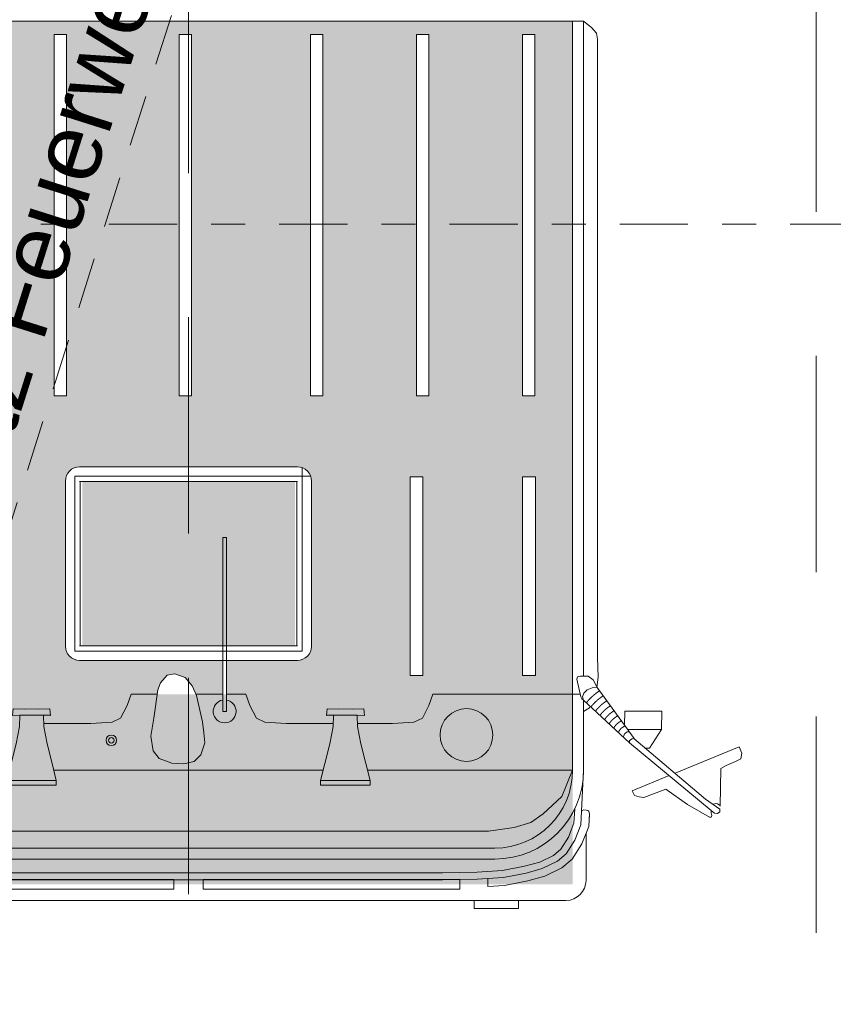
# Model space of a CAD drawing. Header units: metres. Extents: x -167 to 262, y -186 to 508.
# Tile 81 of 161: x 19.76 to 22.15, y 31.3 to 34.19. Entities that reach past the tile are written whole.
import ezdxf
from ezdxf.enums import TextEntityAlignment as Align

# ---------------------------------------------------------------- set-up
doc = ezdxf.new("R2010")
doc.units = ezdxf.units.M
doc.header["$MEASUREMENT"] = 0
for name, pattern in [('Raster', [0.4, 0.2, -0.1, 0, -0.1]), ('Strichlinie weit', [1.058333, 0.635, -0.423333]), ('Öffnungslinie Tür Fenster', [0.23, 0.15, -0.08])]:
    doc.linetypes.add(name, pattern=pattern)
for name, color, linetype in [('30 Dachfenster', 7, 'Continuous'), ('60 Auffüllung', 7, 'Continuous'), ('70 Kanal', 7, 'Continuous'), ('80 Raum', 7, 'Continuous'), ('90 Achsraster', 7, 'Continuous'), ('94 Genehmigungsplanung Bemaßung', 7, 'Continuous')]:
    doc.layers.add(name, color=color, linetype=linetype)
doc.styles.add('ERSTELLTER_STIL_1', font='arial.ttf')
doc.styles.add('ERSTELLTER_STIL_2', font='arial.ttf')
doc.dimstyles.new('ERSTELLTER_STIL__1', dxfattribs={"dimtxt": 0.25, "dimasz": 0.19, "dimexe": 0.18, "dimexo": 0.1, "dimgap": 0, "dimtad": 1, "dimtih": 1, "dimtoh": 1, "dimzin": 0, "dimdsep": 46, "dimtxsty": 'ERSTELLTER_STIL_1', "dimblk": 'ARROWHEAD_6', "dimblk1": 'ARROWHEAD_6', "dimblk2": 'ARROWHEAD_6', "dimcen": 0.09, "dimclrd": 7, "dimclre": 7, "dimclrt": 7, "dimazin": 0, "dimtfac": 1, "dimtdec": 4, "dimtmove": 0, "dimatfit": 3, "dimfxl": 1, "dimtolj": 1, "dimtzin": 0, "dimarcsym": 0})
doc.dimstyles.new('ERSTELLTER_STIL__2', dxfattribs={"dimtxt": 0.25, "dimasz": 0.19, "dimexe": 0.18, "dimexo": 0.1, "dimgap": 0, "dimtad": 1, "dimzin": 0, "dimdsep": 46, "dimtxsty": 'ERSTELLTER_STIL_1', "dimblk": 'ARROWHEAD_6', "dimblk1": 'ARROWHEAD_6', "dimblk2": 'ARROWHEAD_6', "dimcen": 0.09, "dimclrd": 7, "dimclre": 7, "dimclrt": 7, "dimazin": 0, "dimtfac": 1, "dimtdec": 4, "dimtmove": 0, "dimatfit": 3, "dimfxl": 1, "dimtolj": 1, "dimtzin": 0, "dimarcsym": 0})

# ---------------------------------------------------------------- blocks, each defined once
blk = doc.blocks.new('Standard-Rastermarker_139')
at = {"layer": '90 Achsraster', "color": 14, "linetype": 'Raster', "lineweight": 18, "true_color": 0xa80000}
blk.add_line((1, 0), (45.4427, 0), dxfattribs=at)
at = {"layer": '90 Achsraster', "color": 14, "lineweight": 18, "true_color": 0xa80000, "style": 'ERSTELLTER_STIL_2'}
for tag, p in [('AC_MarkerText_1_0', (-0.35, 0.15)), ('AC_MarkerText_1_1', (46.7927, 0.15))]:
    blk.add_attdef(tag, text='', height=0.3, dxfattribs=at).set_placement(p, align=Align.TOP_CENTER)
blk = doc.blocks.new('*D504', base_point=(27236.1321, 33357.279))
at = {"layer": '94 Genehmigungsplanung Bemaßung', "color": 7, "linetype": 'Continuous', "lineweight": 13}
for p, q in [((17.6611, 26.1165), (17.6611, 26.4915)), ((38.0011, 26.1165), (38.0011, 26.4915)), ((17.7611, 26.404), (17.5611, 26.204)), ((38.1011, 26.404), (37.9011, 26.204)), ((17.6611, 26.304), (38.0011, 26.304))]:
    blk.add_line(p, q, dxfattribs=at)
at = {"layer": '94 Genehmigungsplanung Bemaßung', "color": 7, "lineweight": 13, "char_height": 0.25, "attachment_point": 7, "style": 'ERSTELLTER_STIL_1'}
for s, insert in [('\\A1;{\\pql;\\fArial|b0|i0|c0|p0;\\W1.000000;20,34}', (27.2114, 26.354)), ('\\A1;{\\pql;\\fArial|b0|i0|c0|p0;\\W1.000000;24}', (37.5197, 26.354))]:
    blk.add_mtext(s, dxfattribs=dict(at, insert=insert))
blk = doc.blocks.new('ARROWHEAD_6')
at = {"color": 0, "linetype": 'Continuous', "lineweight": 0}
for p, q in [((-0.5, -0.5), (0.5, 0.5)), ((0, 0), (-1, 0))]:
    blk.add_line(p, q, dxfattribs=at)
blk = doc.blocks.new('*D513', base_point=(27236.1321, 33357.279))
at = {"layer": '94 Genehmigungsplanung Bemaßung', "color": 7, "linetype": 'Continuous', "lineweight": 13}
for p, q in [((15.4411, 43.7797), (15.6411, 43.5797)), ((15.7286, 43.6797), (15.3536, 43.6797)), ((15.5411, 28.8197), (15.5411, 43.6797)), ((15.4411, 28.9197), (15.6411, 28.7197)), ((15.7286, 28.8197), (15.3536, 28.8197))]:
    blk.add_line(p, q, dxfattribs=at)
at = {"layer": '94 Genehmigungsplanung Bemaßung', "color": 7, "lineweight": 13, "char_height": 0.25, "attachment_point": 7, "rotation": 90, "style": 'ERSTELLTER_STIL_1'}
for s, insert in [('\\A1;{\\pql;\\fArial|b0|i0|c0|p0;\\W1.000000;32}', (15.4911, 43.1983)), ('\\A1;{\\pql;\\fArial|b0|i0|c0|p0;\\W1.000000;14,86}', (15.4911, 35.63))]:
    blk.add_mtext(s, dxfattribs=dict(at, insert=insert))

msp = doc.modelspace()

# ---------------------------------------------------------------- hatches: boundary and pattern name
at = {"linetype": 'Continuous', "lineweight": 18}
h = msp.add_hatch(color=255, dxfattribs=at)
h.paths.add_polyline_path([(19.8326, 32.1246), (19.9709, 32.1246), (20.0341, 32.1285), (20.0587, 32.1401), (20.078, 32.1775), (20.0899, 32.2099), (20.1665, 32.2099), (20.1683, 32.2229), (20.1758, 32.2435), (20.1952, 32.2664), (20.2181, 32.2699), (20.2481, 32.2593), (20.2692, 32.2346), (20.2801, 32.2099), (20.3585, 32.2099), (20.3585, 32.3095), (19.9383, 32.3095, -0.414214), (19.8965, 32.3513), (19.8965, 32.8357, -0.414214), (19.9383, 32.8775), (20.5775, 32.8775, -0.414214), (20.6193, 32.8357), (20.6193, 32.3513, -0.414214), (20.5775, 32.3095), (20.3696, 32.3095), (20.3696, 32.2099), (20.426, 32.2099), (20.4379, 32.1775), (20.4572, 32.1401), (20.4818, 32.1285), (20.545, 32.1246), (20.6833, 32.1246), (20.684, 32.1483), (20.6628, 32.1474), (20.6647, 32.1676), (20.7186, 32.1669), (20.7725, 32.1676), (20.7743, 32.1474), (20.7532, 32.1483), (20.7539, 32.1246), (20.8568, 32.1246), (20.92, 32.1285), (20.9446, 32.1401), (20.9639, 32.1775), (20.9758, 32.2099), (21.3855, 32.2099), (21.3855, 34.1863), (19.1304, 34.1863), (19.1304, 32.2099), (19.5401, 32.2099), (19.552, 32.1775), (19.5713, 32.1401), (19.5959, 32.1285), (19.6591, 32.1246), (19.762, 32.1246), (19.7627, 32.1483), (19.7415, 32.1474), (19.7434, 32.1676), (19.7973, 32.1669), (19.8512, 32.1676), (19.853, 32.1474), (19.8319, 32.1483)])
h.paths.add_polyline_path([(21.2763, 32.2653), (21.2383, 32.2653), (21.2383, 32.8485), (21.2763, 32.8485)], flags=0)
h.paths.add_polyline_path([(19.2396, 32.2653), (19.2396, 32.8485), (19.2776, 32.8485), (19.2776, 32.2653)], flags=0)
h.paths.add_polyline_path([(19.6076, 32.8485), (19.6076, 32.2653), (19.5696, 32.2653), (19.5696, 32.8485)], flags=0)
h.paths.add_polyline_path([(20.9463, 32.8485), (20.9463, 32.2653), (20.9083, 32.2653), (20.9083, 32.8485)], flags=0)
h.paths.add_polyline_path([(20.6162, 33.0861), (20.6162, 34.1464), (20.6526, 34.1464), (20.6526, 33.0861)], flags=0)
h.paths.add_polyline_path([(21.2748, 33.0861), (21.2383, 33.0861), (21.2383, 34.1464), (21.2748, 34.1464)], flags=0)
h.paths.add_polyline_path([(20.9637, 34.1464), (20.9637, 33.0861), (20.9273, 33.0861), (20.9273, 34.1464)], flags=0)
h.paths.add_polyline_path([(19.8997, 34.1464), (19.8997, 33.0861), (19.8632, 33.0861), (19.8632, 34.1464)], flags=0)
h.paths.add_polyline_path([(19.2776, 34.1464), (19.2776, 33.0861), (19.2411, 33.0861), (19.2411, 34.1464)], flags=0)
h.paths.add_polyline_path([(19.5886, 33.0861), (19.5522, 33.0861), (19.5522, 34.1464), (19.5886, 34.1464)], flags=0)
h.paths.add_polyline_path([(20.2672, 34.1464), (20.2672, 33.0861), (20.2307, 33.0861), (20.2307, 34.1464)], flags=0)
for points in [[(19.946, 32.8344), (20.5702, 32.8344), (20.5702, 32.3525), (19.946, 32.3525)], [(19.1304, 31.6524), (19.1304, 32.2099), (21.3855, 32.2099), (21.3855, 31.6524)]]:
    msp.add_hatch(color=255, dxfattribs=at).paths.add_polyline_path(points)
at = {"layer": '60 Auffüllung', "linetype": 'Continuous', "lineweight": 18, "true_color": 0xefefef}
h = msp.add_hatch(dxfattribs=at)
h.set_pattern_fill('Erde_1_0001', style=0, pattern_type=2)
h.set_pattern_definition([(0, (27236.1321, 33357.27905), (0, 0.779422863), [0.04875, -0.40125]), (0, (27236.3571, 33357.66876), (0, 0.779422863), [0.04875, -0.40125]), (60, (27236.1321, 33357.27905), (-0.675, 0.389711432), [0.04875, -0.40125]), (60, (27236.5821, 33357.27905), (-0.675, 0.389711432), [0.04875, -0.40125]), (120, (27236.18084, 33357.27905), (0.675, 0.389711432), [0.04875, -0.40125]), (120, (27236.63084, 33357.27905), (0.675, 0.389711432), [0.04875, -0.40125]), (0, (27236.1321, 33357.35405), (0, 0.15), [0, -0.15, 0, -0.225]), (45, (27236.2071, 33357.35405), (-0.1060660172, 0.1060660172), [0, -0.1125, 0, -0.1875])])
h.paths.add_polyline_path([(2.3366, 24.8593), (2.3419, 13.496, 0.033836), (8.8613, 14.0911, 0.026308), (13.8582, 15.1616, -0.024635), (17.3411, 16.2775), (17.3411, 24.6258), (15.3411, 24.6258), (15.3411, 30.4887), (17.3411, 30.4887), (17.3411, 43.9997), (58.1625, 43.9997), (58.1625, 45.7494), (101.6632, 45.7486), (101.6702, 49.0078), (2.342, 49.0078)])
h.paths.add_polyline_path([(9.5982, 27.1903), (4.651, 27.1903), (4.651, 42.9257), (4.651, 43.8257), (9.5982, 43.8257), (9.5982, 42.9257)], flags=0)
h.paths.add_polyline_path([(14.4618, 25.704, -0.414214), (13.8618, 26.304, -0.414214), (14.4618, 26.904, -0.414214), (15.0618, 26.304, -0.414214)], flags=0)

# ---------------------------------------------------------------- linework, layer by layer
at = {"color": 7, "linetype": 'Continuous', "lineweight": 13}
for p, q in [((19.0981, 34.1863), (21.3855, 34.1863)), ((21.3855, 34.1863), (21.3855, 31.9868)), ((21.4178, 34.1863), (21.3855, 34.1863)), ((21.4178, 34.1863), (21.4178, 32.2629)), ((20.0899, 32.2099), (20.1665, 32.2099)), ((20.2801, 32.2099), (20.3585, 32.2099)), ((20.3696, 32.2099), (20.426, 32.2099)), ((21.4085, 32.2099), (20.9758, 32.2099)), ((21.4178, 32.2099), (21.4176, 32.2099)), ((21.4178, 32.1925), (21.4178, 31.9868)), ((21.4178, 32.1925), (21.4178, 31.9868)), ((19.7627, 32.1483), (19.853, 32.1483)), ((20.7532, 32.1483), (20.6629, 32.1483)), ((21.6463, 32.1062), (21.5473, 32.1062)), ((19.8625, 31.9868), (20.6533, 31.9868)), ((20.7838, 31.9868), (21.3855, 31.9868)), ((19.3587, 31.7585), (21.1572, 31.7585)), ((19.3587, 31.7262), (21.1572, 31.7262)), ((21.1366, 31.6456), (21.1366, 31.6692)), ((19.1497, 31.6049), (20.2579, 31.6049)), ((21.3662, 31.6049), (20.2579, 31.6049))]:
    msp.add_line(p, q, dxfattribs=at)
for points in [[(21.4178, 34.1863), (21.4415, 34.1669), (21.4554, 34.1507), (21.4589, 34.1334), (21.4589, 32.3182), (21.4611, 32.2602), (21.457, 32.2298)], [(19.9383, 32.8775), (20.5775, 32.8775)], [(20.5918, 32.875), (20.5918, 32.337)], [(19.8965, 32.3513), (19.8965, 32.8357)], [(19.9241, 32.8499), (20.6168, 32.8499)], [(19.9241, 32.337), (19.9241, 32.8499)], [(19.9383, 32.8344), (20.5775, 32.8344)], [(19.9396, 32.3513), (19.9396, 32.8357)], [(20.5763, 32.8357), (20.5763, 32.3513)], [(20.6193, 32.8357), (20.6193, 32.3513)], [(20.5775, 32.3525), (19.9383, 32.3525)], [(20.5918, 32.337), (19.9241, 32.337)], [(20.5775, 32.3095), (19.9383, 32.3095)], [(21.4582, 32.2297), (21.4456, 32.2527), (21.4309, 32.2627), (21.4076, 32.263), (21.4004, 32.2609), (21.3982, 32.2547), (21.4102, 32.2027), (21.4132, 32.1962), (21.4174, 32.1928)], [(21.5661, 32.0802), (21.4582, 32.2297), (21.4478, 32.2306), (21.4287, 32.2232), (21.4191, 32.2134), (21.4144, 32.2022), (21.4174, 32.1928), (21.553, 32.0675)], [(20.0899, 32.2099), (20.078, 32.1775), (20.0587, 32.1401), (20.0341, 32.1285), (19.9709, 32.1246), (19.8947, 32.1246)], [(20.426, 32.2099), (20.4379, 32.1775), (20.4572, 32.1401), (20.4818, 32.1285), (20.545, 32.1246), (20.6212, 32.1246)], [(20.9758, 32.2099), (20.9639, 32.1775), (20.9446, 32.1401), (20.92, 32.1285), (20.8568, 32.1246), (20.7539, 32.1246)], [(21.4376, 32.1741), (21.4348, 32.1699), (21.4178, 32.1593)], [(19.7247, 31.9566), (19.7369, 32.0068), (19.7517, 32.0647), (19.7618, 32.1152), (19.7627, 32.1483), (19.7415, 32.1474), (19.7434, 32.1676), (19.8188, 32.1667)], [(19.8699, 31.9566), (19.8576, 32.0068), (19.8429, 32.0647), (19.8328, 32.1152), (19.8319, 32.1483), (19.853, 32.1474), (19.8512, 32.1676), (19.7758, 32.1667)], [(20.6459, 31.9566), (20.6582, 32.0068), (20.6729, 32.0647), (20.6831, 32.1152), (20.684, 32.1483), (20.6628, 32.1474), (20.6647, 32.1676), (20.7401, 32.1667)], [(20.7912, 31.9566), (20.7789, 32.0068), (20.7642, 32.0647), (20.7541, 32.1152), (20.7532, 32.1483), (20.7743, 32.1474), (20.7725, 32.1676), (20.6971, 32.1667)], [(21.5386, 32.1606), (21.5385, 32.1184)], [(21.6113, 32.0515), (21.6463, 32.1062), (21.6473, 32.1606), (21.5386, 32.1606)], [(19.8326, 32.1246), (19.9709, 32.1246)], [(20.6833, 32.1246), (20.545, 32.1246)], [(20.6833, 32.1246), (20.545, 32.1246)], [(21.5661, 32.0802), (21.5608, 32.0797), (21.5558, 32.0765), (21.553, 32.073), (21.553, 32.0675)], [(21.553, 32.0675), (21.7922, 31.869), (21.8018, 31.8613), (21.811, 31.8598), (21.8177, 31.8645), (21.8175, 31.8723), (21.7762, 31.9024)], [(21.5654, 32.0802), (21.7762, 31.9024)], [(21.8188, 31.882), (21.8204, 31.9924), (21.8363, 32.0014), (21.8643, 32.0124), (21.8794, 32.0204), (21.8824, 32.0369), (21.8747, 32.0555), (21.6864, 31.9782)], [(21.5993, 32.0515), (21.6113, 32.0515)], [(19.1304, 31.9868), (19.162, 31.9095), (19.2168, 31.8588), (19.2525, 31.8341), (19.3018, 31.8191), (19.3772, 31.8081), (19.6198, 31.8081), (21.1387, 31.8081)], [(21.4178, 31.9868), (21.4099, 31.827), (21.3918, 31.7815), (21.3665, 31.7417), (21.3411, 31.72), (21.2962, 31.6983), (21.2492, 31.6852), (21.1826, 31.6722), (21.1059, 31.6672), (21.0038, 31.6657), (20.2579, 31.6657)], [(21.3855, 31.9868), (21.3539, 31.9095), (21.299, 31.8588), (21.2634, 31.8341), (21.2141, 31.8191), (21.1387, 31.8081), (20.8961, 31.8081), (20.275, 31.8081)], [(21.6692, 31.9711), (21.5606, 31.9265), (21.567, 31.9133), (21.5808, 31.9085), (21.5947, 31.9069), (21.6596, 31.9314), (21.7232, 31.8865), (21.7871, 31.849), (21.7927, 31.8489), (21.7948, 31.8544)], [(19.0994, 31.961), (19.106, 31.827), (19.1241, 31.7815), (19.1494, 31.7417), (19.1748, 31.72), (19.2196, 31.6983), (19.2667, 31.6852), (19.3333, 31.6722), (19.41, 31.6672), (19.5121, 31.6657), (20.2579, 31.6657)], [(21.7984, 31.8862), (21.7993, 31.8871), (21.8058, 31.8895), (21.811, 31.8885), (21.8191, 31.8837)], [(19.1241, 31.8733), (19.1262, 31.8314), (19.1423, 31.7908), (19.165, 31.7552), (19.186, 31.7372), (19.2269, 31.7174), (19.2714, 31.7051), (19.3359, 31.6925), (19.4108, 31.6875), (19.5122, 31.6861), (20.2579, 31.6861)], [(21.3918, 31.8733), (21.3897, 31.8314), (21.3736, 31.7908), (21.3509, 31.7552), (21.3299, 31.7372), (21.289, 31.7174), (21.2445, 31.7051), (21.18, 31.6925), (21.1051, 31.6875), (21.0037, 31.6861), (20.2579, 31.6861)], [(21.435, 31.8597), (21.4331, 31.822), (21.4128, 31.7707), (21.3844, 31.7261), (21.3541, 31.7001), (21.3046, 31.6762), (21.2546, 31.6624), (21.1856, 31.6489), (21.1366, 31.6456)], [(21.4331, 31.822), (21.4354, 31.8582), (21.4334, 31.8666), (21.43, 31.8689), (21.425, 31.87), (21.4191, 31.8706), (21.4141, 31.8689), (21.4117, 31.8647)], [(21.4331, 31.822), (21.4354, 31.8582), (21.4334, 31.8666), (21.43, 31.8689), (21.425, 31.87), (21.4191, 31.8706), (21.4141, 31.8689), (21.4117, 31.8647)], [(21.7948, 31.8543), (21.7929, 31.8624), (21.7924, 31.8689)], [(21.4251, 31.8017), (21.4251, 31.6638)]]:
    msp.add_lwpolyline(points, dxfattribs=at)
for points in [[(19.8997, 33.0861), (19.8632, 33.0861), (19.8632, 34.1464), (19.8997, 34.1464)], [(20.2672, 33.0861), (20.2307, 33.0861), (20.2307, 34.1464), (20.2672, 34.1464)], [(20.6162, 33.0861), (20.6526, 33.0861), (20.6526, 34.1464), (20.6162, 34.1464)], [(20.9273, 33.0861), (20.9637, 33.0861), (20.9637, 34.1464), (20.9273, 34.1464)], [(21.2383, 33.0861), (21.2748, 33.0861), (21.2748, 34.1464), (21.2383, 34.1464)], [(20.9083, 32.2653), (20.9463, 32.2653), (20.9463, 32.8485), (20.9083, 32.8485)], [(21.2383, 32.2653), (21.2763, 32.2653), (21.2763, 32.8485), (21.2383, 32.8485)], [(20.3696, 32.1598), (20.3585, 32.1598), (20.3585, 32.6702), (20.3696, 32.6702)], [(20.1683, 32.2229), (20.1565, 32.1395), (20.1476, 32.0867), (20.1547, 32.0444), (20.1723, 32.0215), (20.2093, 32.0075), (20.2446, 32.0057), (20.2745, 32.0127), (20.2939, 32.0321), (20.3062, 32.0673), (20.3027, 32.0973), (20.2992, 32.129), (20.2816, 32.2065), (20.2692, 32.2346), (20.2481, 32.2593), (20.2181, 32.2699), (20.1952, 32.2664), (20.1758, 32.2435)], [(19.7247, 31.9566), (19.8699, 31.9566), (19.8699, 31.9431), (19.7247, 31.9431)], [(20.7912, 31.9566), (20.6459, 31.9566), (20.6459, 31.9431), (20.7912, 31.9431)], [(19.461, 31.6664), (20.2146, 31.6664), (20.2146, 31.6384), (19.461, 31.6384)], [(21.0548, 31.6664), (20.3012, 31.6664), (20.3012, 31.6384), (21.0548, 31.6384)], [(21.2267, 31.6051), (21.0962, 31.6051), (21.0962, 31.5813), (21.2267, 31.5813)]]:
    msp.add_lwpolyline(points, close=True, dxfattribs=at)
at = {"color": 7, "linetype": 'Continuous', "lineweight": 13, "flags": 128}
for points in [[(21.4259, 32.1849), (21.4262, 32.1852), (21.4264, 32.1855), (21.4267, 32.1858), (21.4269, 32.1861), (21.4271, 32.1864), (21.4274, 32.1867), (21.4276, 32.187), (21.4279, 32.1873), (21.4281, 32.1876), (21.4284, 32.1879), (21.4286, 32.1882), (21.4289, 32.1885), (21.4291, 32.1888), (21.4294, 32.1891), (21.4296, 32.1894), (21.4299, 32.1897), (21.4301, 32.19), (21.4304, 32.1903), (21.4306, 32.1905), (21.4309, 32.1908), (21.4312, 32.1911), (21.4314, 32.1914), (21.4317, 32.1917), (21.4319, 32.192), (21.4322, 32.1923), (21.4325, 32.1926), (21.4327, 32.1929), (21.433, 32.1932), (21.4333, 32.1935), (21.4335, 32.1938), (21.4338, 32.1941), (21.4341, 32.1943), (21.4343, 32.1946), (21.4346, 32.1949), (21.4349, 32.1952), (21.4352, 32.1955), (21.4354, 32.1958), (21.4357, 32.1961), (21.436, 32.1964), (21.4363, 32.1967), (21.4365, 32.197), (21.4368, 32.1972), (21.4371, 32.1975), (21.4374, 32.1978), (21.4377, 32.1981), (21.438, 32.1984), (21.4382, 32.1987), (21.4385, 32.199), (21.4388, 32.1992), (21.4391, 32.1995), (21.4394, 32.1998), (21.4397, 32.2001), (21.44, 32.2004), (21.4403, 32.2007), (21.4406, 32.2009), (21.4409, 32.2012), (21.4412, 32.2015), (21.4415, 32.2018), (21.4418, 32.2021), (21.442, 32.2024), (21.4424, 32.2026), (21.4427, 32.2029), (21.443, 32.2032), (21.4433, 32.2035), (21.4436, 32.2038), (21.4439, 32.204), (21.4442, 32.2043), (21.4445, 32.2046), (21.4448, 32.2049), (21.4451, 32.2051), (21.4454, 32.2054), (21.4457, 32.2057), (21.446, 32.206), (21.4464, 32.2062), (21.4467, 32.2065), (21.447, 32.2068), (21.4473, 32.2071), (21.4476, 32.2073), (21.4479, 32.2076), (21.4483, 32.2079), (21.4486, 32.2082), (21.4489, 32.2084), (21.4492, 32.2087), (21.4496, 32.209), (21.4499, 32.2092), (21.4502, 32.2095), (21.4506, 32.2098), (21.4509, 32.21), (21.4512, 32.2103), (21.4515, 32.2106), (21.4519, 32.2108), (21.4522, 32.2111), (21.4525, 32.2114), (21.4529, 32.2116), (21.4532, 32.2119), (21.4536, 32.2122), (21.4539, 32.2124), (21.4542, 32.2127), (21.4546, 32.2129), (21.4549, 32.2132), (21.4553, 32.2135), (21.4556, 32.2137), (21.456, 32.214), (21.4563, 32.2142), (21.4567, 32.2145), (21.457, 32.2148), (21.4574, 32.215), (21.4577, 32.2153), (21.4581, 32.2155), (21.4584, 32.2158), (21.4588, 32.216), (21.4591, 32.2163), (21.4595, 32.2165), (21.4599, 32.2168), (21.4602, 32.217), (21.4606, 32.2173), (21.4609, 32.2175), (21.4613, 32.2178), (21.4617, 32.218), (21.462, 32.2183), (21.4624, 32.2185), (21.4628, 32.2188), (21.4631, 32.219), (21.4635, 32.2193), (21.4639, 32.2195), (21.4643, 32.2197), (21.4646, 32.22), (21.465, 32.2202)], [(21.4393, 32.1726), (21.4395, 32.1729), (21.4397, 32.1732), (21.4399, 32.1734), (21.4401, 32.1737), (21.4404, 32.174), (21.4406, 32.1743), (21.4408, 32.1746), (21.441, 32.1748), (21.4413, 32.1751), (21.4415, 32.1754), (21.4417, 32.1757), (21.4419, 32.1759), (21.4422, 32.1762), (21.4424, 32.1765), (21.4426, 32.1768), (21.4429, 32.177), (21.4431, 32.1773), (21.4433, 32.1776), (21.4436, 32.1779), (21.4438, 32.1782), (21.4441, 32.1784), (21.4443, 32.1787), (21.4445, 32.179), (21.4448, 32.1792), (21.445, 32.1795), (21.4453, 32.1798), (21.4455, 32.1801), (21.4457, 32.1803), (21.446, 32.1806), (21.4462, 32.1809), (21.4465, 32.1812), (21.4467, 32.1814), (21.447, 32.1817), (21.4472, 32.182), (21.4475, 32.1822), (21.4477, 32.1825), (21.448, 32.1828), (21.4483, 32.1831), (21.4485, 32.1833), (21.4488, 32.1836), (21.449, 32.1839), (21.4493, 32.1841), (21.4495, 32.1844), (21.4498, 32.1847), (21.4501, 32.1849), (21.4503, 32.1852), (21.4506, 32.1855), (21.4509, 32.1857), (21.4511, 32.186), (21.4514, 32.1863), (21.4517, 32.1865), (21.4519, 32.1868), (21.4522, 32.1871), (21.4525, 32.1873), (21.4528, 32.1876), (21.453, 32.1879), (21.4533, 32.1881), (21.4536, 32.1884), (21.4539, 32.1887), (21.4541, 32.1889), (21.4544, 32.1892), (21.4547, 32.1894), (21.455, 32.1897), (21.4553, 32.19), (21.4555, 32.1902), (21.4558, 32.1905), (21.4561, 32.1907), (21.4564, 32.191), (21.4567, 32.1913), (21.457, 32.1915), (21.4573, 32.1918), (21.4576, 32.192), (21.4579, 32.1923), (21.4581, 32.1925), (21.4584, 32.1928), (21.4587, 32.1931), (21.459, 32.1933), (21.4593, 32.1936), (21.4596, 32.1938), (21.4599, 32.1941), (21.4602, 32.1943), (21.4605, 32.1946), (21.4608, 32.1948), (21.4611, 32.1951), (21.4614, 32.1953), (21.4618, 32.1956), (21.4621, 32.1958), (21.4624, 32.1961), (21.4627, 32.1963), (21.463, 32.1966), (21.4633, 32.1968), (21.4636, 32.1971), (21.4639, 32.1973), (21.4642, 32.1976), (21.4646, 32.1978), (21.4649, 32.1981), (21.4652, 32.1983), (21.4655, 32.1985), (21.4658, 32.1988), (21.4662, 32.199), (21.4665, 32.1993), (21.4668, 32.1995), (21.4671, 32.1997), (21.4675, 32.2), (21.4678, 32.2002), (21.4681, 32.2005), (21.4684, 32.2007), (21.4688, 32.2009), (21.4691, 32.2012), (21.4694, 32.2014), (21.4698, 32.2016), (21.4701, 32.2019), (21.4704, 32.2021), (21.4708, 32.2024), (21.4711, 32.2026), (21.4715, 32.2028), (21.4718, 32.203), (21.4721, 32.2033), (21.4725, 32.2035), (21.4728, 32.2037), (21.4732, 32.204), (21.4735, 32.2042), (21.4739, 32.2044), (21.4742, 32.2046), (21.4746, 32.2049), (21.4749, 32.2051), (21.4753, 32.2053), (21.4756, 32.2055)], [(21.4526, 32.1603), (21.4528, 32.1606), (21.453, 32.1608), (21.4532, 32.1611), (21.4534, 32.1613), (21.4536, 32.1616), (21.4538, 32.1619), (21.454, 32.1621), (21.4542, 32.1624), (21.4544, 32.1626), (21.4546, 32.1629), (21.4548, 32.1631), (21.455, 32.1634), (21.4552, 32.1637), (21.4555, 32.1639), (21.4557, 32.1642), (21.4559, 32.1644), (21.4561, 32.1647), (21.4563, 32.1649), (21.4565, 32.1652), (21.4567, 32.1655), (21.457, 32.1657), (21.4572, 32.166), (21.4574, 32.1662), (21.4576, 32.1665), (21.4578, 32.1667), (21.4581, 32.167), (21.4583, 32.1672), (21.4585, 32.1675), (21.4587, 32.1678), (21.459, 32.168), (21.4592, 32.1683), (21.4594, 32.1685), (21.4596, 32.1688), (21.4599, 32.169), (21.4601, 32.1693), (21.4603, 32.1695), (21.4606, 32.1698), (21.4608, 32.17), (21.461, 32.1703), (21.4613, 32.1705), (21.4615, 32.1708), (21.4618, 32.171), (21.462, 32.1713), (21.4622, 32.1715), (21.4625, 32.1718), (21.4627, 32.172), (21.463, 32.1723), (21.4632, 32.1725), (21.4635, 32.1728), (21.4637, 32.173), (21.4639, 32.1733), (21.4642, 32.1735), (21.4644, 32.1738), (21.4647, 32.174), (21.4649, 32.1742), (21.4652, 32.1745), (21.4655, 32.1747), (21.4657, 32.175), (21.466, 32.1752), (21.4662, 32.1755), (21.4665, 32.1757), (21.4667, 32.176), (21.467, 32.1762), (21.4673, 32.1764), (21.4675, 32.1767), (21.4678, 32.1769), (21.4681, 32.1772), (21.4683, 32.1774), (21.4686, 32.1776), (21.4689, 32.1779), (21.4691, 32.1781), (21.4694, 32.1784), (21.4697, 32.1786), (21.4699, 32.1788), (21.4702, 32.1791), (21.4705, 32.1793), (21.4708, 32.1796), (21.471, 32.1798), (21.4713, 32.18), (21.4716, 32.1803), (21.4719, 32.1805), (21.4721, 32.1807), (21.4724, 32.181), (21.4727, 32.1812), (21.473, 32.1814), (21.4733, 32.1817), (21.4736, 32.1819), (21.4738, 32.1821), (21.4741, 32.1823), (21.4744, 32.1826), (21.4747, 32.1828), (21.475, 32.183), (21.4753, 32.1833), (21.4756, 32.1835), (21.4759, 32.1837), (21.4762, 32.1839), (21.4765, 32.1842), (21.4768, 32.1844), (21.4771, 32.1846), (21.4774, 32.1848), (21.4777, 32.1851), (21.478, 32.1853), (21.4783, 32.1855), (21.4786, 32.1857), (21.4789, 32.186), (21.4792, 32.1862), (21.4795, 32.1864), (21.4798, 32.1866), (21.4801, 32.1868), (21.4804, 32.187), (21.4807, 32.1873), (21.4811, 32.1875), (21.4814, 32.1877), (21.4817, 32.1879), (21.482, 32.1881), (21.4823, 32.1883), (21.4826, 32.1886), (21.483, 32.1888), (21.4833, 32.189), (21.4836, 32.1892), (21.4839, 32.1894), (21.4842, 32.1896), (21.4846, 32.1898), (21.4849, 32.19), (21.4852, 32.1902), (21.4856, 32.1904), (21.4859, 32.1907), (21.4862, 32.1909)], [(21.4659, 32.148), (21.4661, 32.1482), (21.4663, 32.1485), (21.4665, 32.1487), (21.4667, 32.1489), (21.4668, 32.1492), (21.467, 32.1494), (21.4672, 32.1497), (21.4674, 32.1499), (21.4676, 32.1501), (21.4678, 32.1504), (21.4679, 32.1506), (21.4681, 32.1509), (21.4683, 32.1511), (21.4685, 32.1513), (21.4687, 32.1516), (21.4689, 32.1518), (21.4691, 32.152), (21.4693, 32.1523), (21.4695, 32.1525), (21.4697, 32.1528), (21.4699, 32.153), (21.4701, 32.1532), (21.4703, 32.1535), (21.4705, 32.1537), (21.4707, 32.1539), (21.4709, 32.1542), (21.4711, 32.1544), (21.4713, 32.1547), (21.4715, 32.1549), (21.4717, 32.1551), (21.4719, 32.1554), (21.4721, 32.1556), (21.4723, 32.1558), (21.4725, 32.1561), (21.4727, 32.1563), (21.4729, 32.1565), (21.4731, 32.1568), (21.4734, 32.157), (21.4736, 32.1572), (21.4738, 32.1575), (21.474, 32.1577), (21.4742, 32.1579), (21.4744, 32.1582), (21.4747, 32.1584), (21.4749, 32.1586), (21.4751, 32.1588), (21.4753, 32.1591), (21.4755, 32.1593), (21.4758, 32.1595), (21.476, 32.1598), (21.4762, 32.16), (21.4764, 32.1602), (21.4767, 32.1604), (21.4769, 32.1607), (21.4771, 32.1609), (21.4774, 32.1611), (21.4776, 32.1614), (21.4778, 32.1616), (21.4781, 32.1618), (21.4783, 32.162), (21.4785, 32.1623), (21.4788, 32.1625), (21.479, 32.1627), (21.4792, 32.1629), (21.4795, 32.1631), (21.4797, 32.1634), (21.48, 32.1636), (21.4802, 32.1638), (21.4805, 32.164), (21.4807, 32.1643), (21.481, 32.1645), (21.4812, 32.1647), (21.4814, 32.1649), (21.4817, 32.1651), (21.4819, 32.1654), (21.4822, 32.1656), (21.4825, 32.1658), (21.4827, 32.166), (21.483, 32.1662), (21.4832, 32.1664), (21.4835, 32.1667), (21.4837, 32.1669), (21.484, 32.1671), (21.4843, 32.1673), (21.4845, 32.1675), (21.4848, 32.1677), (21.485, 32.1679), (21.4853, 32.1681), (21.4856, 32.1684), (21.4858, 32.1686), (21.4861, 32.1688), (21.4864, 32.169), (21.4866, 32.1692), (21.4869, 32.1694), (21.4872, 32.1696), (21.4875, 32.1698), (21.4877, 32.17), (21.488, 32.1702), (21.4883, 32.1704), (21.4886, 32.1707), (21.4889, 32.1709), (21.4891, 32.1711), (21.4894, 32.1713), (21.4897, 32.1715), (21.49, 32.1717), (21.4903, 32.1719), (21.4906, 32.1721), (21.4908, 32.1723), (21.4911, 32.1725), (21.4914, 32.1727), (21.4917, 32.1729), (21.492, 32.1731), (21.4923, 32.1733), (21.4926, 32.1735), (21.4929, 32.1737), (21.4932, 32.1739), (21.4935, 32.1741), (21.4938, 32.1742), (21.4941, 32.1744), (21.4944, 32.1746), (21.4947, 32.1748), (21.495, 32.175), (21.4953, 32.1752), (21.4956, 32.1754), (21.4959, 32.1756), (21.4962, 32.1758), (21.4965, 32.176), (21.4968, 32.1762)], [(21.4793, 32.1356), (21.4795, 32.1358), (21.4796, 32.1361), (21.4798, 32.1363), (21.48, 32.1365), (21.4801, 32.1367), (21.4803, 32.137), (21.4804, 32.1372), (21.4806, 32.1374), (21.4808, 32.1376), (21.4809, 32.1379), (21.4811, 32.1381), (21.4813, 32.1383), (21.4814, 32.1385), (21.4816, 32.1388), (21.4818, 32.139), (21.4819, 32.1392), (21.4821, 32.1394), (21.4823, 32.1396), (21.4825, 32.1399), (21.4826, 32.1401), (21.4828, 32.1403), (21.483, 32.1405), (21.4832, 32.1407), (21.4833, 32.141), (21.4835, 32.1412), (21.4837, 32.1414), (21.4839, 32.1416), (21.4841, 32.1418), (21.4842, 32.142), (21.4844, 32.1423), (21.4846, 32.1425), (21.4848, 32.1427), (21.485, 32.1429), (21.4852, 32.1431), (21.4854, 32.1433), (21.4855, 32.1436), (21.4857, 32.1438), (21.4859, 32.144), (21.4861, 32.1442), (21.4863, 32.1444), (21.4865, 32.1446), (21.4867, 32.1448), (21.4869, 32.1451), (21.4871, 32.1453), (21.4873, 32.1455), (21.4875, 32.1457), (21.4877, 32.1459), (21.4879, 32.1461), (21.4881, 32.1463), (21.4883, 32.1465), (21.4885, 32.1467), (21.4887, 32.1469), (21.4889, 32.1472), (21.4891, 32.1474), (21.4893, 32.1476), (21.4895, 32.1478), (21.4897, 32.148), (21.4899, 32.1482), (21.4901, 32.1484), (21.4903, 32.1486), (21.4906, 32.1488), (21.4908, 32.149), (21.491, 32.1492), (21.4912, 32.1494), (21.4914, 32.1496), (21.4916, 32.1498), (21.4919, 32.15), (21.4921, 32.1502), (21.4923, 32.1504), (21.4925, 32.1506), (21.4927, 32.1508), (21.493, 32.151), (21.4932, 32.1512), (21.4934, 32.1514), (21.4937, 32.1516), (21.4939, 32.1518), (21.4941, 32.152), (21.4943, 32.1522), (21.4946, 32.1524), (21.4948, 32.1526), (21.495, 32.1528), (21.4953, 32.153), (21.4955, 32.1532), (21.4958, 32.1534), (21.496, 32.1536), (21.4962, 32.1538), (21.4965, 32.154), (21.4967, 32.1542), (21.497, 32.1544), (21.4972, 32.1546), (21.4975, 32.1547), (21.4977, 32.1549), (21.498, 32.1551), (21.4982, 32.1553), (21.4985, 32.1555), (21.4987, 32.1557), (21.499, 32.1559), (21.4992, 32.1561), (21.4995, 32.1563), (21.4997, 32.1564), (21.5, 32.1566), (21.5002, 32.1568), (21.5005, 32.157), (21.5008, 32.1572), (21.501, 32.1574), (21.5013, 32.1575), (21.5016, 32.1577), (21.5018, 32.1579), (21.5021, 32.1581), (21.5024, 32.1583), (21.5026, 32.1585), (21.5029, 32.1586), (21.5032, 32.1588), (21.5035, 32.159), (21.5037, 32.1592), (21.504, 32.1594), (21.5043, 32.1595), (21.5046, 32.1597), (21.5049, 32.1599), (21.5051, 32.1601), (21.5054, 32.1602), (21.5057, 32.1604), (21.506, 32.1606), (21.5063, 32.1608), (21.5066, 32.1609), (21.5069, 32.1611), (21.5072, 32.1613), (21.5074, 32.1614)], [(21.4927, 32.1232), (21.4928, 32.1234), (21.4929, 32.1235), (21.493, 32.1236), (21.4931, 32.1238), (21.4932, 32.1239), (21.4933, 32.1241), (21.4934, 32.1242), (21.4935, 32.1243), (21.4936, 32.1245), (21.4937, 32.1246), (21.4938, 32.1247), (21.4939, 32.1249), (21.494, 32.125), (21.4941, 32.1252), (21.4942, 32.1253), (21.4943, 32.1254), (21.4944, 32.1256), (21.4945, 32.1257), (21.4946, 32.1259), (21.4947, 32.126), (21.4948, 32.1261), (21.4949, 32.1263), (21.495, 32.1264), (21.4951, 32.1265), (21.4952, 32.1267), (21.4953, 32.1268), (21.4954, 32.1269), (21.4955, 32.1271), (21.4956, 32.1272), (21.4957, 32.1274), (21.4958, 32.1275), (21.4959, 32.1276), (21.496, 32.1278), (21.4961, 32.1279), (21.4962, 32.128), (21.4963, 32.1282), (21.4964, 32.1283), (21.4965, 32.1284), (21.4966, 32.1286), (21.4967, 32.1287), (21.4968, 32.1288), (21.4969, 32.129), (21.497, 32.1291), (21.4972, 32.1292), (21.4973, 32.1294), (21.4974, 32.1295), (21.4975, 32.1296), (21.4976, 32.1298), (21.4977, 32.1299), (21.4978, 32.13), (21.4979, 32.1302), (21.498, 32.1303), (21.4981, 32.1304), (21.4983, 32.1306), (21.4984, 32.1307), (21.4985, 32.1308), (21.4986, 32.1309), (21.4987, 32.1311), (21.4988, 32.1312), (21.4989, 32.1313), (21.4991, 32.1315), (21.4992, 32.1316), (21.4993, 32.1317), (21.4994, 32.1319), (21.4995, 32.132), (21.4996, 32.1321), (21.4998, 32.1322), (21.4999, 32.1324), (21.5, 32.1325), (21.5001, 32.1326), (21.5002, 32.1328), (21.5004, 32.1329), (21.5005, 32.133), (21.5006, 32.1331), (21.5007, 32.1333), (21.5008, 32.1334), (21.501, 32.1335), (21.5011, 32.1337), (21.5012, 32.1338), (21.5013, 32.1339), (21.5015, 32.134), (21.5016, 32.1342), (21.5017, 32.1343), (21.5018, 32.1344), (21.502, 32.1345), (21.5021, 32.1347), (21.5022, 32.1348), (21.5023, 32.1349), (21.5025, 32.135), (21.5026, 32.1352), (21.5027, 32.1353), (21.5029, 32.1354), (21.503, 32.1355), (21.5031, 32.1357), (21.5032, 32.1358), (21.5034, 32.1359), (21.5035, 32.136), (21.5036, 32.1362), (21.5038, 32.1363), (21.5039, 32.1364), (21.504, 32.1365), (21.5042, 32.1367), (21.5043, 32.1368), (21.5044, 32.1369), (21.5046, 32.137), (21.5047, 32.1371), (21.5049, 32.1373), (21.505, 32.1374), (21.5051, 32.1375), (21.5053, 32.1376), (21.5054, 32.1377), (21.5055, 32.1379), (21.5057, 32.138), (21.5058, 32.1381), (21.506, 32.1382), (21.5061, 32.1383), (21.5063, 32.1385), (21.5064, 32.1386), (21.5065, 32.1387), (21.5067, 32.1388), (21.5068, 32.1389), (21.507, 32.1391), (21.5071, 32.1392), (21.5073, 32.1393), (21.5074, 32.1394), (21.5076, 32.1395), (21.5077, 32.1397), (21.5078, 32.1398), (21.508, 32.1399), (21.5081, 32.14), (21.5083, 32.1401), (21.5084, 32.1402), (21.5086, 32.1404), (21.5087, 32.1405), (21.5089, 32.1406), (21.509, 32.1407), (21.5092, 32.1408), (21.5093, 32.1409), (21.5095, 32.1411), (21.5097, 32.1412), (21.5098, 32.1413), (21.51, 32.1414), (21.5101, 32.1415), (21.5103, 32.1416), (21.5104, 32.1417), (21.5106, 32.1418), (21.5107, 32.142), (21.5109, 32.1421), (21.511, 32.1422), (21.5112, 32.1423), (21.5113, 32.1424), (21.5115, 32.1425), (21.5117, 32.1426), (21.5118, 32.1427), (21.512, 32.1429), (21.5121, 32.143), (21.5123, 32.1431), (21.5124, 32.1432), (21.5126, 32.1433), (21.5128, 32.1434), (21.5129, 32.1435), (21.5131, 32.1436), (21.5132, 32.1437), (21.5134, 32.1438), (21.5136, 32.1439), (21.5137, 32.144), (21.5139, 32.1442), (21.514, 32.1443), (21.5142, 32.1444), (21.5144, 32.1445), (21.5145, 32.1446), (21.5147, 32.1447), (21.5149, 32.1448), (21.515, 32.1449), (21.5152, 32.145), (21.5154, 32.1451), (21.5155, 32.1452), (21.5157, 32.1453), (21.5159, 32.1454), (21.516, 32.1455), (21.5162, 32.1456), (21.5164, 32.1457), (21.5165, 32.1458), (21.5167, 32.1459), (21.5169, 32.146), (21.5171, 32.1461), (21.5172, 32.1462), (21.5174, 32.1463), (21.5176, 32.1464), (21.5177, 32.1465), (21.5179, 32.1466), (21.5181, 32.1467)], [(21.5062, 32.1107), (21.5063, 32.1109), (21.5064, 32.111), (21.5065, 32.1111), (21.5066, 32.1112), (21.5066, 32.1114), (21.5067, 32.1115), (21.5068, 32.1116), (21.5069, 32.1117), (21.5069, 32.1119), (21.507, 32.112), (21.5071, 32.1121), (21.5072, 32.1122), (21.5073, 32.1124), (21.5073, 32.1125), (21.5074, 32.1126), (21.5075, 32.1127), (21.5076, 32.1128), (21.5077, 32.113), (21.5077, 32.1131), (21.5078, 32.1132), (21.5079, 32.1133), (21.508, 32.1135), (21.5081, 32.1136), (21.5082, 32.1137), (21.5082, 32.1138), (21.5083, 32.114), (21.5084, 32.1141), (21.5085, 32.1142), (21.5086, 32.1143), (21.5087, 32.1145), (21.5088, 32.1146), (21.5088, 32.1147), (21.5089, 32.1148), (21.509, 32.115), (21.5091, 32.1151), (21.5092, 32.1152), (21.5093, 32.1153), (21.5094, 32.1155), (21.5095, 32.1156), (21.5096, 32.1157), (21.5096, 32.1158), (21.5097, 32.116), (21.5098, 32.1161), (21.5099, 32.1162), (21.51, 32.1163), (21.5101, 32.1165), (21.5102, 32.1166), (21.5103, 32.1167), (21.5104, 32.1168), (21.5105, 32.117), (21.5106, 32.1171), (21.5107, 32.1172), (21.5108, 32.1173), (21.5109, 32.1174), (21.511, 32.1176), (21.5111, 32.1177), (21.5112, 32.1178), (21.5113, 32.1179), (21.5114, 32.1181), (21.5115, 32.1182), (21.5116, 32.1183), (21.5117, 32.1184), (21.5118, 32.1186), (21.5119, 32.1187), (21.512, 32.1188), (21.5121, 32.1189), (21.5122, 32.119), (21.5123, 32.1192), (21.5124, 32.1193), (21.5125, 32.1194), (21.5126, 32.1195), (21.5127, 32.1196), (21.5128, 32.1198), (21.513, 32.1199), (21.5131, 32.12), (21.5132, 32.1201), (21.5133, 32.1202), (21.5134, 32.1204), (21.5135, 32.1205), (21.5136, 32.1206), (21.5137, 32.1207), (21.5138, 32.1208), (21.5139, 32.1209), (21.5141, 32.1211), (21.5142, 32.1212), (21.5143, 32.1213), (21.5144, 32.1214), (21.5145, 32.1215), (21.5146, 32.1216), (21.5147, 32.1218), (21.5149, 32.1219), (21.515, 32.122), (21.5151, 32.1221), (21.5152, 32.1222), (21.5153, 32.1223), (21.5155, 32.1224), (21.5156, 32.1226), (21.5157, 32.1227), (21.5158, 32.1228), (21.5159, 32.1229), (21.5161, 32.123), (21.5162, 32.1231), (21.5163, 32.1232), (21.5164, 32.1234), (21.5165, 32.1235), (21.5167, 32.1236), (21.5168, 32.1237), (21.5169, 32.1238), (21.517, 32.1239), (21.5172, 32.124), (21.5173, 32.1241), (21.5174, 32.1242), (21.5175, 32.1243), (21.5177, 32.1245), (21.5178, 32.1246), (21.5179, 32.1247), (21.518, 32.1248), (21.5182, 32.1249), (21.5183, 32.125), (21.5184, 32.1251), (21.5186, 32.1252), (21.5187, 32.1253), (21.5188, 32.1254), (21.519, 32.1255), (21.5191, 32.1256), (21.5192, 32.1257), (21.5194, 32.1258), (21.5195, 32.1259), (21.5196, 32.126), (21.5198, 32.1261), (21.5199, 32.1263), (21.52, 32.1264), (21.5202, 32.1265), (21.5203, 32.1266), (21.5204, 32.1267), (21.5206, 32.1268), (21.5207, 32.1269), (21.5208, 32.127), (21.521, 32.1271), (21.5211, 32.1272), (21.5213, 32.1273), (21.5214, 32.1274), (21.5215, 32.1275), (21.5217, 32.1276), (21.5218, 32.1277), (21.522, 32.1278), (21.5221, 32.1278), (21.5222, 32.1279), (21.5224, 32.128), (21.5225, 32.1281), (21.5227, 32.1282), (21.5228, 32.1283), (21.523, 32.1284), (21.5231, 32.1285), (21.5232, 32.1286), (21.5234, 32.1287), (21.5235, 32.1288), (21.5237, 32.1289), (21.5238, 32.129), (21.524, 32.1291), (21.5241, 32.1292), (21.5243, 32.1292), (21.5244, 32.1293), (21.5246, 32.1294), (21.5247, 32.1295), (21.5249, 32.1296), (21.525, 32.1297), (21.5252, 32.1298), (21.5253, 32.1299), (21.5255, 32.13), (21.5256, 32.13), (21.5258, 32.1301), (21.5259, 32.1302), (21.5261, 32.1303), (21.5262, 32.1304), (21.5264, 32.1305), (21.5265, 32.1305), (21.5267, 32.1306), (21.5268, 32.1307), (21.527, 32.1308), (21.5272, 32.1309), (21.5273, 32.131), (21.5275, 32.131), (21.5276, 32.1311), (21.5278, 32.1312), (21.5279, 32.1313), (21.5281, 32.1313), (21.5282, 32.1314), (21.5284, 32.1315), (21.5286, 32.1316), (21.5287, 32.1317), (21.5289, 32.1317)], [(21.52, 32.098), (21.5201, 32.0982), (21.5201, 32.0983), (21.5202, 32.0984), (21.5203, 32.0986), (21.5203, 32.0987), (21.5204, 32.0988), (21.5205, 32.099), (21.5205, 32.0991), (21.5206, 32.0992), (21.5207, 32.0994), (21.5207, 32.0995), (21.5208, 32.0996), (21.5209, 32.0998), (21.5209, 32.0999), (21.521, 32.1), (21.5211, 32.1002), (21.5211, 32.1003), (21.5212, 32.1004), (21.5213, 32.1005), (21.5214, 32.1007), (21.5214, 32.1008), (21.5215, 32.1009), (21.5216, 32.1011), (21.5216, 32.1012), (21.5217, 32.1013), (21.5218, 32.1014), (21.5219, 32.1016), (21.5219, 32.1017), (21.522, 32.1018), (21.5221, 32.1019), (21.5222, 32.1021), (21.5222, 32.1022), (21.5223, 32.1023), (21.5224, 32.1024), (21.5225, 32.1026), (21.5225, 32.1027), (21.5226, 32.1028), (21.5227, 32.1029), (21.5228, 32.103), (21.5229, 32.1032), (21.5229, 32.1033), (21.523, 32.1034), (21.5231, 32.1035), (21.5232, 32.1036), (21.5232, 32.1038), (21.5233, 32.1039), (21.5234, 32.104), (21.5235, 32.1041), (21.5236, 32.1042), (21.5237, 32.1044), (21.5237, 32.1045), (21.5238, 32.1046), (21.5239, 32.1047), (21.524, 32.1048), (21.5241, 32.1049), (21.5241, 32.1051), (21.5242, 32.1052), (21.5243, 32.1053), (21.5244, 32.1054), (21.5245, 32.1055), (21.5246, 32.1056), (21.5247, 32.1057), (21.5247, 32.1059), (21.5248, 32.106), (21.5249, 32.1061), (21.525, 32.1062), (21.5251, 32.1063), (21.5252, 32.1064), (21.5253, 32.1065), (21.5254, 32.1066), (21.5254, 32.1067), (21.5255, 32.1069), (21.5256, 32.107), (21.5257, 32.1071), (21.5258, 32.1072), (21.5259, 32.1073), (21.526, 32.1074), (21.5261, 32.1075), (21.5262, 32.1076), (21.5263, 32.1077), (21.5264, 32.1078), (21.5265, 32.1079), (21.5266, 32.108), (21.5266, 32.1081), (21.5267, 32.1082), (21.5268, 32.1083), (21.5269, 32.1084), (21.527, 32.1086), (21.5271, 32.1087), (21.5272, 32.1088), (21.5273, 32.1089), (21.5274, 32.109), (21.5275, 32.1091), (21.5276, 32.1092), (21.5277, 32.1093), (21.5278, 32.1094), (21.5279, 32.1095), (21.528, 32.1096), (21.5281, 32.1097), (21.5282, 32.1098), (21.5283, 32.1098), (21.5284, 32.1099), (21.5285, 32.11), (21.5286, 32.1101), (21.5287, 32.1102), (21.5288, 32.1103), (21.5289, 32.1104), (21.5291, 32.1105), (21.5292, 32.1106), (21.5293, 32.1107), (21.5294, 32.1108), (21.5295, 32.1109), (21.5296, 32.111), (21.5297, 32.1111), (21.5298, 32.1112), (21.5299, 32.1113), (21.53, 32.1113), (21.5301, 32.1114), (21.5302, 32.1115), (21.5304, 32.1116), (21.5305, 32.1117), (21.5306, 32.1118), (21.5307, 32.1119), (21.5308, 32.112), (21.5309, 32.112), (21.531, 32.1121), (21.5311, 32.1122), (21.5313, 32.1123), (21.5314, 32.1124), (21.5315, 32.1125), (21.5316, 32.1126), (21.5317, 32.1126), (21.5318, 32.1127), (21.532, 32.1128), (21.5321, 32.1129), (21.5322, 32.113), (21.5323, 32.113), (21.5324, 32.1131), (21.5326, 32.1132), (21.5327, 32.1133), (21.5328, 32.1134), (21.5329, 32.1134), (21.5331, 32.1135), (21.5332, 32.1136), (21.5333, 32.1137), (21.5334, 32.1137), (21.5335, 32.1138), (21.5337, 32.1139), (21.5338, 32.114), (21.5339, 32.114), (21.5341, 32.1141), (21.5342, 32.1142), (21.5343, 32.1143), (21.5344, 32.1143), (21.5346, 32.1144), (21.5347, 32.1145), (21.5348, 32.1145), (21.535, 32.1146), (21.5351, 32.1147), (21.5352, 32.1148), (21.5354, 32.1148), (21.5355, 32.1149), (21.5356, 32.115), (21.5358, 32.115), (21.5359, 32.1151), (21.536, 32.1152), (21.5362, 32.1152), (21.5363, 32.1153), (21.5364, 32.1153), (21.5366, 32.1154), (21.5367, 32.1155), (21.5369, 32.1155), (21.537, 32.1156), (21.5371, 32.1157), (21.5373, 32.1157), (21.5374, 32.1158), (21.5376, 32.1158), (21.5377, 32.1159), (21.5378, 32.116), (21.538, 32.116), (21.5381, 32.1161), (21.5383, 32.1161), (21.5384, 32.1162), (21.5386, 32.1162), (21.5387, 32.1163), (21.5389, 32.1163), (21.539, 32.1164), (21.5392, 32.1165), (21.5393, 32.1165), (21.5395, 32.1166), (21.5396, 32.1166), (21.5398, 32.1167)]]:
    msp.add_lwpolyline(points, dxfattribs=at)
at = {"color": 7, "linetype": 'Continuous', "lineweight": 13}
for centre, radius in [((21.0741, 32.0905), 0.0774), ((20.0313, 32.0749), 0.0155), ((20.0313, 32.0749), 0.00797)]:
    msp.add_circle(centre, radius, dxfattribs=at)
for centre, radius, start, end in [((19.9383, 32.8357), 0.0418, 90, 180), ((20.5775, 32.8357), 0.0418, 0, 90), ((19.9383, 32.3513), 0.0418, 180, 270), ((20.5775, 32.3513), 0.0418, 270, 0), ((20.3641, 32.1598), 0.0336, 99.5134, 80.4866), ((21.1572, 31.9868), 0.2606, 270, 0), ((21.1572, 31.9868), 0.2283, 270, 0), ((21.3662, 31.6638), 0.0589, 270, 0)]:
    msp.add_arc(centre, radius, start, end, dxfattribs=at)
msp.add_ellipse((21.5443, 32.0911), major_axis=(0.00803, 0.00813), ratio=0.530871, start_param=6.104997, end_param=9.45999, dxfattribs=at)
at = {"layer": '70 Kanal', "color": 253, "linetype": 'Strichlinie weit', "lineweight": 18, "true_color": 0x9f9f9f}
for p, q in [((22.1011, 29.3931), (22.1011, 39.3931)), ((20.2579, 37.5499), (20.2579, 31.2362))]:
    msp.add_line(p, q, dxfattribs=at)
at = {"layer": '80 Raum', "color": 7, "linetype": 'Öffnungslinie Tür Fenster', "lineweight": 13}
msp.add_line((18.3511, 28.3397), (22.1511, 40.3397), dxfattribs=at)

# ---------------------------------------------------------------- block references
at = {"layer": '90 Achsraster', "color": 7, "linetype": 'Continuous', "lineweight": 18}
msp.add_blockref('Standard-Rastermarker_139', (13.5244, 33.5897), dxfattribs=at)

# ---------------------------------------------------------------- texts
at = {"layer": '30 Dachfenster', "color": 7, "linetype": 'Continuous', "lineweight": 13, "insert": (19.2729, 32.144), "char_height": 0.2, "attachment_point": 1, "rotation": 72.4287, "style": 'ERSTELLTER_STIL_1'}
msp.add_mtext('\\A1;{\\pql;\\fArial|b0|i0|c0|p0;\\W1.000000;Stellplatz Feuerwehrfahrzeug 12,\\fArial|b0|i0|c0|p0;\\W1.000000;5\\fArial|b0|i0|c0|p0;\\W1.000000;0 m/4,50 m}', dxfattribs=at)

# ---------------------------------------------------------------- dimensions: what is measured, and where the dimension line sits
at = {"layer": '94 Genehmigungsplanung Bemaßung', "color": 7, "linetype": 'Continuous', "lineweight": 13}
dim = msp.add_linear_dim(base=(15.5411, 43.6797), p1=(18.0011, 28.8197), p2=(27.7039, 43.6797), angle=90, dimstyle='ERSTELLTER_STIL__2', dxfattribs=at)
dim.commit()
dim.dimension.update_dxf_attribs({"geometry": '*D513', "text_midpoint": (15.3661, 36.0488), "dimtype": 160, "text_rotation": 90})
dim = msp.add_linear_dim(base=(38.0011, 26.304), p1=(17.6611, 36.0899), p2=(38.0011, 36.0897), dimstyle='ERSTELLTER_STIL__1', dxfattribs=at)
dim.commit()
dim.dimension.update_dxf_attribs({"geometry": '*D504', "text_midpoint": (27.6302, 26.479), "dimtype": 160})

doc.saveas('drawing.dxf')
